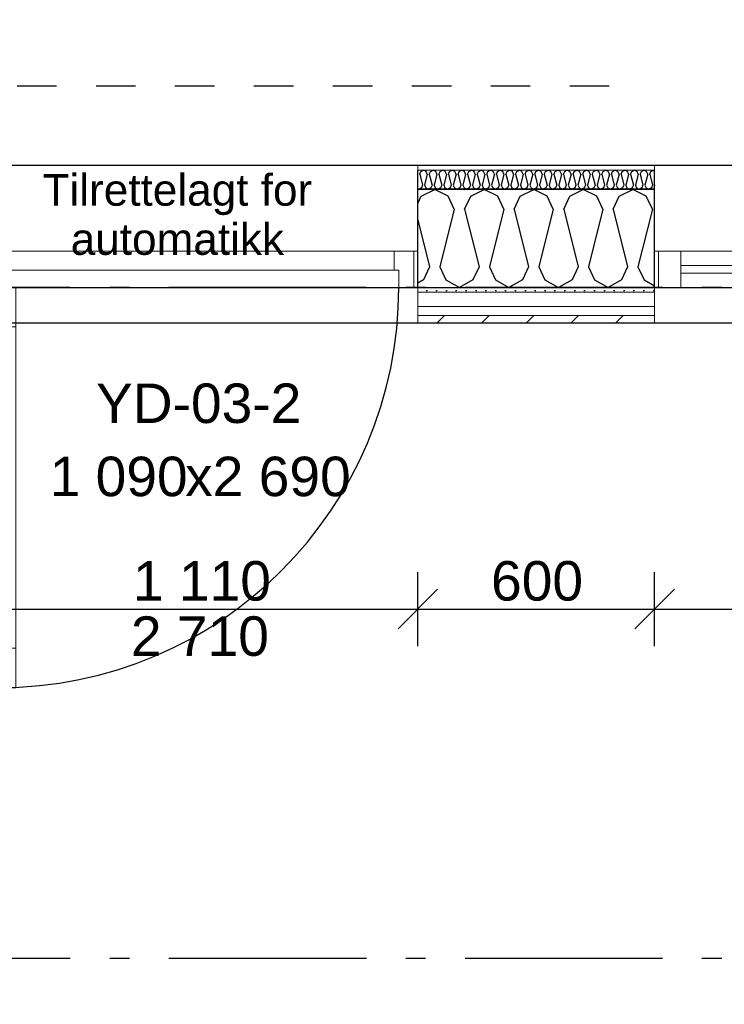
# Model space of a CAD drawing. Header units: millimetres. Extents: x -5000 to 341424, y -9235 to 550260.
# Tile 126 of 236: x 298657 to 300441, y 347655 to 350149. Entities that reach past the tile are written whole.
import ezdxf
from ezdxf.enums import TextEntityAlignment as Align

# ---------------------------------------------------------------- set-up
doc = ezdxf.new("R2010")
doc.units = ezdxf.units.MM
doc.header["$LTSCALE"] = 0.5
doc.header["$MEASUREMENT"] = 0
for name, pattern in [('Akselinje', [1500, 1000, -200, 100, -200]), ('Over snittplan', [260, 150, -50, 10, -50]), ('PLINE', [0]), ('Stipling', [400, 200, -200])]:
    doc.linetypes.add(name, pattern=pattern)
for name, color, linetype in [('0(Nye konstruksjoner)', 7, 'Continuous'), ('232- Ikke-bærende yttervegger (Skravur)(Nye konstruksjoner)', 7, 'Continuous'), ('232- Ikke-bærende yttervegger(Nye konstruksjoner)', 7, 'Continuous'), ('244- Vinduer_ dører_ foldevegger(Nye konstruksjoner)', 7, 'Continuous'), ('255- Gulvoverflate(Nye konstruksjoner)', 7, 'Continuous'), ('82-- Modullinjer(Nye konstruksjoner)', 7, 'Continuous'), ('842-M___1_50 Målsetting bygning', 7, 'Continuous'), ('842-M___1_50 Målsetting bygning(Nye konstruksjoner)', 7, 'Continuous'), ('852- Teknisk_symbolsk informasjon_ bygning(Nye konstruksjoner)', 7, 'Continuous'), ('862- M___Nettoareal(Nye konstruksjoner)', 7, 'Continuous'), ('862- M___Nettoareal(Polylinje)(Nye konstruksjoner)', 7, 'Continuous'), ('862- M___Nettoareal(Tekst)(Nye konstruksjoner)', 7, 'Continuous')]:
    doc.layers.add(name, color=color, linetype=linetype)
for name, color, linetype, lineweight in [('234- Vinduer_ dører_ porter(Nye konstruksjoner)', 7, 'Continuous', 0), ('235- Utvendig kledning og overflate(Nye konstruksjoner)', 7, 'Continuous', 0), ('236- Innvendig kledning og overflate(Nye konstruksjoner)', 7, 'Continuous', 0)]:
    doc.layers.add(name, color=color, linetype=linetype, lineweight=lineweight)
doc.styles.add('GENERATED_STYLE_1', font='txt')
doc.styles.add('GENERATED_STYLE_3', font='arial.ttf')
doc.styles.add('GENERATED_STYLE_5', font='arial.ttf')
doc.dimstyles.new('GENERATED_STYLE__2', dxfattribs={"dimtxt": 100, "dimasz": 95, "dimexe": 0.18, "dimexo": 0.0625, "dimgap": 0, "dimtad": 1, "dimtih": 1, "dimtoh": 1, "dimdec": 0, "dimzin": 0, "dimdsep": 46, "dimtxsty": 'GENERATED_STYLE_3', "dimblk": 'ARROWHEAD_6', "dimblk1": 'ARROWHEAD_6', "dimblk2": 'ARROWHEAD_6', "dimcen": 0.09, "dimse1": 1, "dimse2": 1, "dimclrd": 256, "dimclre": 256, "dimclrt": 256, "dimadec": 1, "dimazin": 0, "dimtfac": 1, "dimtdec": 4, "dimtmove": 0, "dimatfit": 3, "dimfxl": 1, "dimtolj": 1, "dimtzin": 0, "dimarcsym": 0})
pattern_1 = [(0, (0, 0), (0, 43.30127), [0, -25]), (0, (12.5, 21.65), (0, 43.30127), [0, -25])]

# ---------------------------------------------------------------- blocks, each defined once
blk = doc.blocks.new('LEILIGHET 2__3', base_point=(300468.6, 348580.7))
at = {"layer": '862- M___Nettoareal(Polylinje)(Nye konstruksjoner)', "linetype": 'PLINE', "flags": 128}
blk.add_lwpolyline([(302741, 356380.7), (294611, 356380.7), (294611, 348080.7), (297926, 348080.7), (297926, 349780.7), (302741, 349780.7)], close=True, dxfattribs=at)
at = {"layer": '862- M___Nettoareal(Tekst)(Nye konstruksjoner)', "style": 'GENERATED_STYLE_1'}
for tag, p in [('DUMMY_861', (296689.7, 358469.3)), ('ROOM_NAME', (295952.5, 358419.5)), ('DUMMY_862', (295952.5, 358281.1))]:
    blk.add_attdef(tag, text='', height=100, dxfattribs=at).set_placement(p, align=Align.TOP_LEFT)
blk = doc.blocks.new('STUE__7', base_point=(299299.5, 355025.2))
at = {"layer": '862- M___Nettoareal(Polylinje)(Nye konstruksjoner)', "linetype": 'PLINE', "flags": 128}
blk.add_lwpolyline([(298050, 349780.7), (302741, 349780.7), (302741, 356380.7), (298050, 356380.7), (298050, 355490.7), (298050, 354480.7)], close=True, dxfattribs=at)
at = {"layer": '862- M___Nettoareal(Tekst)(Nye konstruksjoner)', "style": 'GENERATED_STYLE_1'}
for tag, p in [('DUMMY_861', (299523.6, 355213.4)), ('ROOM_NAME', (299075.4, 355163.6)), ('DUMMY_862', (299075.4, 355025.2))]:
    blk.add_attdef(tag, text='', height=100, dxfattribs=at).set_placement(p, align=Align.TOP_LEFT)
blk = doc.blocks.new('UTEPLASS__29', base_point=(300476.8, 347380.7))
at = {"layer": '862- M___Nettoareal(Polylinje)(Nye konstruksjoner)', "linetype": 'PLINE', "flags": 128}
blk.add_lwpolyline([(302503, 349380.7), (298326, 349380.7), (298326, 346530.7), (302503, 346530.7)], close=True, dxfattribs=at)
at = {"layer": '862- M___Nettoareal(Tekst)(Nye konstruksjoner)', "style": 'GENERATED_STYLE_1'}
for tag, p in [('DUMMY_861', (300791.6, 347568.9)), ('ROOM_NAME', (300161.9, 347519.1)), ('DUMMY_862', (300161.9, 347380.7))]:
    blk.add_attdef(tag, text='', height=100, dxfattribs=at).set_placement(p, align=Align.TOP_LEFT)
blk = doc.blocks.new('*X397')
at = {"layer": '232- Ikke-bærende yttervegger (Skravur)(Nye konstruksjoner)', "linetype": 'PLINE'}
for p, q in [((299669.9, 349758), (299672.8, 349764.5)), ((299672.8, 349764.5), (299679.5, 349767.7)), ((299686.1, 349764.5), (299679.5, 349767.7)), ((299689.1, 349758), (299686.1, 349764.5)), ((299694.2, 349758), (299697.1, 349764.5)), ((299697.1, 349764.5), (299703.7, 349767.7)), ((299710.4, 349764.5), (299703.7, 349767.7)), ((299713.3, 349758), (299710.4, 349764.5)), ((299718.4, 349758), (299721.4, 349764.5)), ((299721.4, 349764.5), (299728, 349767.7)), ((299734.7, 349764.5), (299728, 349767.7)), ((299737.6, 349758), (299734.7, 349764.5)), ((299742.7, 349758), (299745.7, 349764.5)), ((299745.7, 349764.5), (299752.3, 349767.7)), ((299758.9, 349764.5), (299752.3, 349767.7)), ((299761.9, 349758), (299758.9, 349764.5)), ((299767, 349758), (299770, 349764.5)), ((299770, 349764.5), (299776.6, 349767.7)), ((299783.2, 349764.5), (299776.6, 349767.7)), ((299786.2, 349758), (299783.2, 349764.5)), ((299791.3, 349758), (299794.2, 349764.5)), ((299794.2, 349764.5), (299800.9, 349767.7)), ((299807.5, 349764.5), (299800.9, 349767.7)), ((299810.5, 349758), (299807.5, 349764.5)), ((299815.6, 349758), (299818.5, 349764.5)), ((299818.5, 349764.5), (299825.2, 349767.7)), ((299831.8, 349764.5), (299825.2, 349767.7)), ((299834.7, 349758), (299831.8, 349764.5)), ((299839.8, 349758), (299842.8, 349764.5)), ((299842.8, 349764.5), (299849.4, 349767.7)), ((299856.1, 349764.5), (299849.4, 349767.7)), ((299859, 349758), (299856.1, 349764.5)), ((299864.1, 349758), (299867.1, 349764.5)), ((299867.1, 349764.5), (299873.7, 349767.7)), ((299880.3, 349764.5), (299873.7, 349767.7)), ((299883.3, 349758), (299880.3, 349764.5)), ((299888.4, 349758), (299891.4, 349764.5)), ((299891.4, 349764.5), (299898, 349767.7)), ((299904.6, 349764.5), (299898, 349767.7)), ((299907.6, 349758), (299904.6, 349764.5)), ((299912.7, 349758), (299915.6, 349764.5)), ((299915.6, 349764.5), (299922.3, 349767.7)), ((299928.9, 349764.5), (299922.3, 349767.7)), ((299931.9, 349758), (299928.9, 349764.5)), ((299937, 349758), (299939.9, 349764.5)), ((299939.9, 349764.5), (299946.6, 349767.7)), ((299953.2, 349764.5), (299946.6, 349767.7)), ((299956.1, 349758), (299953.2, 349764.5)), ((299961.2, 349758), (299964.2, 349764.5)), ((299964.2, 349764.5), (299970.8, 349767.7)), ((299977.5, 349764.5), (299970.8, 349767.7)), ((299980.4, 349758), (299977.5, 349764.5)), ((299985.5, 349758), (299988.5, 349764.5)), ((299988.5, 349764.5), (299995.1, 349767.7)), ((300001.8, 349764.5), (299995.1, 349767.7)), ((300004.7, 349758), (300001.8, 349764.5)), ((300009.8, 349758), (300012.8, 349764.5)), ((300012.8, 349764.5), (300019.4, 349767.7)), ((300026, 349764.5), (300019.4, 349767.7)), ((300029, 349758), (300026, 349764.5)), ((300034.1, 349758), (300037.1, 349764.5)), ((300037.1, 349764.5), (300043.7, 349767.7)), ((300050.3, 349764.5), (300043.7, 349767.7)), ((300053.3, 349758), (300050.3, 349764.5)), ((300058.4, 349758), (300061.3, 349764.5)), ((300061.3, 349764.5), (300068, 349767.7)), ((300074.6, 349764.5), (300068, 349767.7)), ((300077.6, 349758), (300074.6, 349764.5)), ((300082.7, 349758), (300085.6, 349764.5)), ((300085.6, 349764.5), (300092.2, 349767.7)), ((300098.9, 349764.5), (300092.2, 349767.7)), ((300101.8, 349758), (300098.9, 349764.5)), ((300106.9, 349758), (300109.9, 349764.5)), ((300109.9, 349764.5), (300116.5, 349767.7)), ((300123.2, 349764.5), (300116.5, 349767.7)), ((300126.1, 349758), (300123.2, 349764.5)), ((300131.2, 349758), (300134.2, 349764.5)), ((300134.2, 349764.5), (300140.8, 349767.7)), ((300147.4, 349764.5), (300140.8, 349767.7)), ((300150.4, 349758), (300147.4, 349764.5)), ((300155.5, 349758), (300158.5, 349764.5)), ((300158.5, 349764.5), (300165.1, 349767.7)), ((300171.7, 349764.5), (300165.1, 349767.7)), ((300174.7, 349758), (300171.7, 349764.5)), ((300179.8, 349758), (300182.7, 349764.5)), ((300182.7, 349764.5), (300189.4, 349767.7)), ((300196, 349764.5), (300189.4, 349767.7)), ((300199, 349758), (300196, 349764.5)), ((300204.1, 349758), (300207, 349764.5)), ((300207, 349764.5), (300213.7, 349767.7)), ((300220.3, 349764.5), (300213.7, 349767.7)), ((300223.2, 349758), (300220.3, 349764.5)), ((300228.3, 349758), (300231.3, 349764.5)), ((300231.3, 349764.5), (300237.9, 349767.7)), ((300244.6, 349764.5), (300237.9, 349767.7)), ((300247.5, 349758), (300244.6, 349764.5)), ((300252.6, 349758), (300255.6, 349764.5)), ((300255.6, 349764.5), (300262.2, 349767.7)), ((300265, 349766.4), (300262.2, 349767.7)), ((299669.9, 349758), (299676.9, 349729.9)), ((299689.1, 349758), (299682, 349729.9)), ((299694.2, 349758), (299701.2, 349729.9)), ((299713.3, 349758), (299706.3, 349729.9)), ((299718.4, 349758), (299725.5, 349729.9)), ((299737.6, 349758), (299730.6, 349729.9)), ((299742.7, 349758), (299749.8, 349729.9)), ((299761.9, 349758), (299754.9, 349729.9)), ((299767, 349758), (299774, 349729.9)), ((299786.2, 349758), (299779.1, 349729.9)), ((299791.3, 349758), (299798.3, 349729.9)), ((299810.5, 349758), (299803.4, 349729.9)), ((299815.6, 349758), (299822.6, 349729.9)), ((299834.7, 349758), (299827.7, 349729.9)), ((299839.8, 349758), (299846.9, 349729.9)), ((299859, 349758), (299852, 349729.9)), ((299864.1, 349758), (299871.2, 349729.9)), ((299883.3, 349758), (299876.3, 349729.9)), ((299888.4, 349758), (299895.4, 349729.9)), ((299907.6, 349758), (299900.5, 349729.9)), ((299912.7, 349758), (299919.7, 349729.9)), ((299931.9, 349758), (299924.8, 349729.9)), ((299937, 349758), (299944, 349729.9)), ((299956.1, 349758), (299949.1, 349729.9)), ((299961.2, 349758), (299968.3, 349729.9)), ((299980.4, 349758), (299973.4, 349729.9)), ((299985.5, 349758), (299992.6, 349729.9)), ((300004.7, 349758), (299997.7, 349729.9)), ((300009.8, 349758), (300016.9, 349729.9)), ((300029, 349758), (300022, 349729.9)), ((300034.1, 349758), (300041.1, 349729.9)), ((300053.3, 349758), (300046.2, 349729.9)), ((300058.4, 349758), (300065.4, 349729.9)), ((300077.6, 349758), (300070.5, 349729.9)), ((300082.7, 349758), (300089.7, 349729.9)), ((300101.8, 349758), (300094.8, 349729.9)), ((300106.9, 349758), (300114, 349729.9)), ((300126.1, 349758), (300119.1, 349729.9)), ((300131.2, 349758), (300138.3, 349729.9)), ((300150.4, 349758), (300143.4, 349729.9)), ((300155.5, 349758), (300162.5, 349729.9)), ((300174.7, 349758), (300167.6, 349729.9)), ((300179.8, 349758), (300186.8, 349729.9)), ((300199, 349758), (300191.9, 349729.9)), ((300204.1, 349758), (300211.1, 349729.9)), ((300223.2, 349758), (300216.2, 349729.9)), ((300228.3, 349758), (300235.4, 349729.9)), ((300247.5, 349758), (300240.5, 349729.9)), ((300252.6, 349758), (300259.7, 349729.9)), ((299665, 349721), (299667.3, 349719.7)), ((299674, 349723.4), (299667.3, 349719.7)), ((299676.9, 349729.9), (299674, 349723.4)), ((299682, 349729.9), (299685, 349723.4)), ((299685, 349723.4), (299691.6, 349719.7)), ((299698.2, 349723.4), (299691.6, 349719.7)), ((299701.2, 349729.9), (299698.2, 349723.4)), ((299706.3, 349729.9), (299709.3, 349723.4)), ((299709.3, 349723.4), (299715.9, 349719.7)), ((299722.5, 349723.4), (299715.9, 349719.7)), ((299725.5, 349729.9), (299722.5, 349723.4)), ((299730.6, 349729.9), (299733.5, 349723.4)), ((299733.5, 349723.4), (299740.2, 349719.7)), ((299746.8, 349723.4), (299740.2, 349719.7)), ((299749.8, 349729.9), (299746.8, 349723.4)), ((299754.9, 349729.9), (299757.8, 349723.4)), ((299757.8, 349723.4), (299764.4, 349719.7)), ((299771.1, 349723.4), (299764.4, 349719.7)), ((299774, 349729.9), (299771.1, 349723.4)), ((299779.1, 349729.9), (299782.1, 349723.4)), ((299782.1, 349723.4), (299788.7, 349719.7)), ((299795.4, 349723.4), (299788.7, 349719.7)), ((299798.3, 349729.9), (299795.4, 349723.4)), ((299803.4, 349729.9), (299806.4, 349723.4)), ((299806.4, 349723.4), (299813, 349719.7)), ((299819.6, 349723.4), (299813, 349719.7)), ((299822.6, 349729.9), (299819.6, 349723.4)), ((299827.7, 349729.9), (299830.7, 349723.4)), ((299830.7, 349723.4), (299837.3, 349719.7)), ((299843.9, 349723.4), (299837.3, 349719.7)), ((299846.9, 349729.9), (299843.9, 349723.4)), ((299852, 349729.9), (299854.9, 349723.4)), ((299854.9, 349723.4), (299861.6, 349719.7)), ((299868.2, 349723.4), (299861.6, 349719.7)), ((299871.2, 349729.9), (299868.2, 349723.4)), ((299876.3, 349729.9), (299879.2, 349723.4)), ((299879.2, 349723.4), (299885.9, 349719.7)), ((299892.5, 349723.4), (299885.9, 349719.7)), ((299895.4, 349729.9), (299892.5, 349723.4)), ((299900.5, 349729.9), (299903.5, 349723.4)), ((299903.5, 349723.4), (299910.1, 349719.7)), ((299916.8, 349723.4), (299910.1, 349719.7)), ((299919.7, 349729.9), (299916.8, 349723.4)), ((299924.8, 349729.9), (299927.8, 349723.4)), ((299927.8, 349723.4), (299934.4, 349719.7)), ((299941, 349723.4), (299934.4, 349719.7)), ((299944, 349729.9), (299941, 349723.4)), ((299949.1, 349729.9), (299952.1, 349723.4)), ((299952.1, 349723.4), (299958.7, 349719.7)), ((299965.3, 349723.4), (299958.7, 349719.7)), ((299968.3, 349729.9), (299965.3, 349723.4)), ((299973.4, 349729.9), (299976.3, 349723.4)), ((299976.3, 349723.4), (299983, 349719.7)), ((299989.6, 349723.4), (299983, 349719.7)), ((299992.6, 349729.9), (299989.6, 349723.4)), ((299997.7, 349729.9), (300000.6, 349723.4)), ((300000.6, 349723.4), (300007.3, 349719.7)), ((300013.9, 349723.4), (300007.3, 349719.7)), ((300016.9, 349729.9), (300013.9, 349723.4)), ((300022, 349729.9), (300024.9, 349723.4)), ((300024.9, 349723.4), (300031.5, 349719.7)), ((300038.2, 349723.4), (300031.5, 349719.7)), ((300041.1, 349729.9), (300038.2, 349723.4)), ((300046.2, 349729.9), (300049.2, 349723.4)), ((300049.2, 349723.4), (300055.8, 349719.7)), ((300062.5, 349723.4), (300055.8, 349719.7)), ((300065.4, 349729.9), (300062.5, 349723.4)), ((300070.5, 349729.9), (300073.5, 349723.4)), ((300073.5, 349723.4), (300080.1, 349719.7)), ((300086.7, 349723.4), (300080.1, 349719.7)), ((300089.7, 349729.9), (300086.7, 349723.4)), ((300094.8, 349729.9), (300097.8, 349723.4)), ((300097.8, 349723.4), (300104.4, 349719.7)), ((300111, 349723.4), (300104.4, 349719.7)), ((300114, 349729.9), (300111, 349723.4)), ((300119.1, 349729.9), (300122, 349723.4)), ((300122, 349723.4), (300128.7, 349719.7)), ((300135.3, 349723.4), (300128.7, 349719.7)), ((300138.3, 349729.9), (300135.3, 349723.4)), ((300143.4, 349729.9), (300146.3, 349723.4)), ((300146.3, 349723.4), (300152.9, 349719.7)), ((300159.6, 349723.4), (300152.9, 349719.7)), ((300162.5, 349729.9), (300159.6, 349723.4)), ((300167.6, 349729.9), (300170.6, 349723.4)), ((300170.6, 349723.4), (300177.2, 349719.7)), ((300183.9, 349723.4), (300177.2, 349719.7)), ((300186.8, 349729.9), (300183.9, 349723.4)), ((300191.9, 349729.9), (300194.9, 349723.4)), ((300194.9, 349723.4), (300201.5, 349719.7)), ((300208.1, 349723.4), (300201.5, 349719.7)), ((300211.1, 349729.9), (300208.1, 349723.4)), ((300216.2, 349729.9), (300219.2, 349723.4)), ((300219.2, 349723.4), (300225.8, 349719.7)), ((300232.4, 349723.4), (300225.8, 349719.7)), ((300235.4, 349729.9), (300232.4, 349723.4)), ((300240.5, 349729.9), (300243.4, 349723.4)), ((300243.4, 349723.4), (300250.1, 349719.7)), ((300256.7, 349723.4), (300250.1, 349719.7)), ((300259.7, 349729.9), (300256.7, 349723.4)), ((300265, 349730.8), (300264.8, 349729.9)), ((300264.8, 349729.9), (300265, 349729.4))]:
    blk.add_line(p, q, dxfattribs=at)
blk = doc.blocks.new('*X401')
at = {"layer": '232- Ikke-bærende yttervegger (Skravur)(Nye konstruksjoner)', "linetype": 'PLINE'}
for p, q in [((299673.5, 349702.5), (299707.8, 349718.7)), ((299742.1, 349702.5), (299707.8, 349718.7)), ((299799, 349702.5), (299833.2, 349718.7)), ((299867.5, 349702.5), (299833.2, 349718.7)), ((299924.4, 349702.5), (299958.7, 349718.7)), ((299993, 349702.5), (299958.7, 349718.7)), ((300049.9, 349702.5), (300084.2, 349718.7)), ((300118.4, 349702.5), (300084.2, 349718.7)), ((300175.3, 349702.5), (300209.6, 349718.7)), ((300243.9, 349702.5), (300209.6, 349718.7)), ((299665, 349683.7), (299673.5, 349702.5)), ((299757.3, 349668.9), (299742.1, 349702.5)), ((299783.7, 349668.9), (299799, 349702.5)), ((299882.8, 349668.9), (299867.5, 349702.5)), ((299909.2, 349668.9), (299924.4, 349702.5)), ((300008.2, 349668.9), (299993, 349702.5)), ((300034.6, 349668.9), (300049.9, 349702.5)), ((300133.7, 349668.9), (300118.4, 349702.5)), ((300160.1, 349668.9), (300175.3, 349702.5)), ((300259.2, 349668.9), (300243.9, 349702.5)), ((299757.3, 349668.9), (299721, 349523.4)), ((299783.7, 349668.9), (299820.1, 349523.4)), ((299882.8, 349668.9), (299846.4, 349523.4)), ((299909.2, 349668.9), (299945.5, 349523.4)), ((300008.2, 349668.9), (299971.9, 349523.4)), ((300034.6, 349668.9), (300071, 349523.4)), ((300133.7, 349668.9), (300097.3, 349523.4)), ((300160.1, 349668.9), (300196.4, 349523.4)), ((300259.2, 349668.9), (300222.8, 349523.4)), ((299665, 349641.8), (299694.6, 349523.4)), ((299694.6, 349523.4), (299679.3, 349489.8)), ((299721, 349523.4), (299736.3, 349489.8)), ((299820.1, 349523.4), (299804.8, 349489.8)), ((299846.4, 349523.4), (299861.7, 349489.8)), ((299945.5, 349523.4), (299930.2, 349489.8)), ((299971.9, 349523.4), (299987.2, 349489.8)), ((300071, 349523.4), (300055.7, 349489.8)), ((300097.3, 349523.4), (300112.6, 349489.8)), ((300196.4, 349523.4), (300181.1, 349489.8)), ((300222.8, 349523.4), (300238.1, 349489.8)), ((299679.3, 349489.8), (299665, 349481.8)), ((299736.3, 349489.8), (299770.5, 349470.7)), ((299804.8, 349489.8), (299770.5, 349470.7)), ((299861.7, 349489.8), (299896, 349470.7)), ((299930.2, 349489.8), (299896, 349470.7)), ((299987.2, 349489.8), (300021.4, 349470.7)), ((300055.7, 349489.8), (300021.4, 349470.7)), ((300112.6, 349489.8), (300146.9, 349470.7)), ((300181.1, 349489.8), (300146.9, 349470.7)), ((300238.1, 349489.8), (300265, 349474.8))]:
    blk.add_line(p, q, dxfattribs=at)
blk = doc.blocks.new('Vindustempel[61]', base_point=(301270, 349780.7))
at = {"layer": '852- Teknisk_symbolsk informasjon_ bygning(Nye konstruksjoner)', "char_height": 100, "attachment_point": 1, "style": 'GENERATED_STYLE_3'}
for s, insert in [('\\A1;{\\pql;\\pt0,50;\\fArial|b0|i0|c0|p0;\\W1.000000;1\xa0990\\fArial|b0|i0|c0|p0;\\W1.000000;\\A1{\\H.66x;\\S^  ;}\\fArial|b0|i0|c0|p0;\\W1.000000;\\fArial|b0|i0|c0|p0;\\W1.000000;\\A1{\\H.66x;\\S^  ;}}', (300892.5, 349002.1)), ('\\A1;{\\pql;\\pt0,50;\\fArial|b0|i0|c0|p0;\\W1.000000;x2\xa0190\\fArial|b0|i0|c0|p0;\\W1.000000;\\A1{\\H.66x;\\S^  ;}\\fArial|b0|i0|c0|p0;\\W1.000000;\\fArial|b0|i0|c0|p0;\\W1.000000;\\A1{\\H.66x;\\S^  ;}}', (301235.7, 349002.1)), ('\\A1;{\\pql;\\pt0,50;\\fArial|b0|i0|c0|p0;\\W1.000000;500\\fArial|b0|i0|c0|p0;\\W1.000000;\\A1{\\H.66x;\\S^  ;}\\fArial|b0|i0|c0|p0;\\W1.000000;\\fArial|b0|i0|c0|p0;\\W1.000000;\\A1{\\H.66x;\\S^  ;}}', (300892.5, 348845))]:
    blk.add_mtext(s, dxfattribs=dict(at, insert=insert))
at = {"layer": '852- Teknisk_symbolsk informasjon_ bygning(Nye konstruksjoner)', "style": 'GENERATED_STYLE_3'}
blk.add_attdef('AC_WIDO_ID', text='', height=100, dxfattribs=at).set_placement((301270, 349057.5), align=Align.BOTTOM_CENTER)
for tag, p in [('DUMMY_233', (300816.3, 349025)), ('DUMMY_235', (300816.3, 348867.8))]:
    blk.add_attdef(tag, text='', height=100, dxfattribs=at).set_placement(p, align=Align.TOP_RIGHT)
for tag, p in [('DUMMY_234', (301647.5, 349025)), ('strSillSuffix', (301121.3, 348845))]:
    blk.add_attdef(tag, text='', height=100, dxfattribs=at).set_placement(p, align=Align.TOP_LEFT)
blk = doc.blocks.new('Vindu[37]')
at = {"layer": '234- Vinduer_ dører_ porter(Nye konstruksjoner)', "linetype": 'PLINE'}
for p, q in [((302275, 349780.7), (300265, 349780.7)), ((300265, 349562.7), (300275, 349562.7)), ((300275, 349562.7), (300331, 349562.7)), ((300275, 349562.7), (300275, 349470.7)), ((300331, 349562.7), (300331, 349470.7)), ((300331, 349562.7), (302209, 349562.7)), ((302209, 349470.7), (302209, 349562.7)), ((302209, 349562.7), (302265, 349562.7)), ((302265, 349562.7), (302275, 349562.7)), ((302265, 349562.7), (302265, 349470.7)), ((300331, 349526.7), (302209, 349526.7)), ((302209, 349506.7), (300331, 349506.7)), ((300275, 349470.7), (300265, 349470.7)), ((300331, 349470.7), (300275, 349470.7)), ((302209, 349470.7), (300331, 349470.7)), ((302265, 349470.7), (302209, 349470.7)), ((302275, 349470.7), (302265, 349470.7)), ((302275, 349380.7), (300265, 349380.7))]:
    blk.add_line(p, q, dxfattribs=at)
at = {"layer": '235- Utvendig kledning og overflate(Nye konstruksjoner)', "linetype": 'PLINE'}
for p, q in [((300265, 349458.7), (300265, 349470.7)), ((302275, 349458.7), (302275, 349470.7)), ((300265, 349422.7), (300265, 349458.7)), ((302275, 349422.7), (302275, 349458.7)), ((300265, 349399.7), (300265, 349422.7)), ((302275, 349399.7), (302275, 349422.7)), ((300265, 349380.7), (300265, 349399.7)), ((302275, 349380.7), (302275, 349399.7))]:
    blk.add_line(p, q, dxfattribs=at)
at = {"layer": '236- Innvendig kledning og overflate(Nye konstruksjoner)', "linetype": 'PLINE'}
for p, q in [((300265, 349767.7), (300265, 349780.7)), ((302275, 349767.7), (302275, 349780.7)), ((300265, 349718.7), (300265, 349719.7)), ((302275, 349718.7), (302275, 349719.7))]:
    blk.add_line(p, q, dxfattribs=at)
at = {"layer": '244- Vinduer_ dører_ foldevegger(Nye konstruksjoner)', "linetype": 'PLINE'}
for p, q in [((300265, 349719.7), (300265, 349767.7)), ((302275, 349719.7), (302275, 349767.7)), ((300265, 349562.7), (300265, 349718.7)), ((302275, 349562.7), (302275, 349718.7)), ((300265, 349470.7), (300265, 349562.7)), ((300265, 349470.7), (300265, 349562.7)), ((302275, 349470.7), (302275, 349562.7)), ((302275, 349470.7), (302275, 349562.7))]:
    blk.add_line(p, q, dxfattribs=at)
at = {"layer": '852- Teknisk_symbolsk informasjon_ bygning(Nye konstruksjoner)'}
ref = blk.add_blockref('Vindustempel[61]', (301270, 349780.7), dxfattribs=at)
ref.add_attrib('AC_WIDO_ID', 'V-13', dxfattribs={"color": 7, "height": 100, "style": 'GENERATED_STYLE_3'}).set_placement((301270, 349057.5), align=Align.BOTTOM_CENTER)
ref.add_attrib('strSillSuffix', 'bh', dxfattribs={"color": 7, "height": 100, "style": 'GENERATED_STYLE_3'}).set_placement((301121.3, 348845), align=Align.TOP_LEFT)
blk = doc.blocks.new('Dørstempel[62]', base_point=(299110, 349780.7))
at = {"layer": '852- Teknisk_symbolsk informasjon_ bygning(Nye konstruksjoner)', "char_height": 100, "attachment_point": 1, "style": 'GENERATED_STYLE_3'}
for s, insert in [('\\A1;{\\pql;\\pt0,50;\\fArial|b0|i0|c0|p0;\\W1.000000;1\xa0090\\fArial|b0|i0|c0|p0;\\W1.000000;\\A1{\\H.66x;\\S^  ;}\\fArial|b0|i0|c0|p0;\\W1.000000;\\fArial|b0|i0|c0|p0;\\W1.000000;\\A1{\\H.66x;\\S^  ;}}', (298732.5, 349042)), ('\\A1;{\\pql;\\pt0,50;\\fArial|b0|i0|c0|p0;\\W1.000000;x2\xa0690\\fArial|b0|i0|c0|p0;\\W1.000000;\\A1{\\H.66x;\\S^  ;}\\fArial|b0|i0|c0|p0;\\W1.000000;\\fArial|b0|i0|c0|p0;\\W1.000000;\\A1{\\H.66x;\\S^  ;}}', (299075.7, 349042))]:
    blk.add_mtext(s, dxfattribs=dict(at, insert=insert))
at = {"layer": '852- Teknisk_symbolsk informasjon_ bygning(Nye konstruksjoner)', "style": 'GENERATED_STYLE_3'}
blk.add_attdef('AC_WIDO_ID', text='', height=100, dxfattribs=at).set_placement((299110, 349097.4), align=Align.BOTTOM_CENTER)
for tag, p in [('DUMMY_228', (298656.3, 349064.8)), ('DUMMY_230', (298656.3, 348907.7)), ('DUMMY_232', (298656.3, 348750.6))]:
    blk.add_attdef(tag, text='', height=100, dxfattribs=at).set_placement(p, align=Align.TOP_RIGHT)
for tag, p in [('DUMMY_229', (299487.5, 349064.8)), ('DUMMY_231', (298732.5, 348907.7)), ('DUMMY_233', (298732.5, 348750.6))]:
    blk.add_attdef(tag, text='', height=100, dxfattribs=at).set_placement(p, align=Align.TOP_LEFT)
blk = doc.blocks.new('Dør[20]')
at = {"layer": '234- Vinduer_ dører_ porter(Nye konstruksjoner)', "linetype": 'PLINE'}
for p, q in [((299665, 349780.7), (298555, 349780.7)), ((298565, 349562.7), (298555, 349562.7)), ((298555, 349470.7), (298555, 349562.7)), ((298565, 349562.7), (298565, 349470.7)), ((298615, 349562.7), (298565, 349562.7)), ((298615, 349562.7), (299605, 349562.7)), ((298615, 349514.7), (298615, 349562.7)), ((299605, 349562.7), (299605, 349514.7)), ((299655, 349562.7), (299605, 349562.7)), ((299655, 349562.7), (299665, 349562.7)), ((299655, 349470.7), (299655, 349562.7)), ((299665, 349470.7), (299665, 349562.7)), ((298603, 349470.7), (298603, 349514.7)), ((298603, 349514.7), (298615, 349514.7)), ((299605, 349514.7), (298615, 349514.7)), ((299605, 349514.7), (299617, 349514.7)), ((299617, 349514.7), (299617, 349470.7)), ((298565, 349470.7), (298555, 349470.7)), ((298565, 349470.7), (298603, 349470.7)), ((298603, 349370.7), (298603, 349470.7)), ((298603, 349470.7), (298647, 349470.7)), ((298647, 349470.7), (298647, 349370.7)), ((299617, 349470.7), (299655, 349470.7)), ((299655, 349470.7), (299665, 349470.7)), ((299665, 349380.7), (298555, 349380.7)), ((298647, 349370.7), (298603, 349370.7)), ((298625, 348556.7), (298625, 349370.7)), ((298603, 348456.7), (298603, 348556.7)), ((298603, 348556.7), (298647, 348556.7)), ((298647, 348556.7), (298647, 348456.7)), ((298647, 348456.7), (298603, 348456.7))]:
    blk.add_line(p, q, dxfattribs=at)
at = {"layer": '234- Vinduer_ dører_ porter(Nye konstruksjoner)', "linetype": 'PLINE', "flags": 128}
for points in [[(298603, 348556.7), (298603, 349370.7), (298625, 349370.7), (298625, 348556.7)], [(298625, 348556.7), (298625, 349370.7), (298647, 349370.7), (298647, 348556.7)]]:
    blk.add_lwpolyline(points, close=True, dxfattribs=at)
at = {"layer": '235- Utvendig kledning og overflate(Nye konstruksjoner)', "linetype": 'PLINE'}
for p, q in [((298555, 349458.7), (298555, 349470.7)), ((299665, 349458.7), (299665, 349470.7)), ((298555, 349422.7), (298555, 349458.7)), ((299665, 349422.7), (299665, 349458.7)), ((298555, 349399.7), (298555, 349422.7)), ((299665, 349399.7), (299665, 349422.7)), ((298555, 349380.7), (298555, 349399.7)), ((299665, 349380.7), (299665, 349399.7))]:
    blk.add_line(p, q, dxfattribs=at)
at = {"layer": '236- Innvendig kledning og overflate(Nye konstruksjoner)', "linetype": 'PLINE'}
for p, q in [((298555, 349767.7), (298555, 349780.7)), ((299665, 349767.7), (299665, 349780.7)), ((298555, 349718.7), (298555, 349719.7)), ((299665, 349718.7), (299665, 349719.7))]:
    blk.add_line(p, q, dxfattribs=at)
at = {"layer": '244- Vinduer_ dører_ foldevegger(Nye konstruksjoner)', "linetype": 'PLINE'}
for p, q in [((298555, 349719.7), (298555, 349767.7)), ((299665, 349719.7), (299665, 349767.7)), ((298555, 349562.7), (298555, 349718.7)), ((299665, 349562.7), (299665, 349718.7)), ((298555, 349470.7), (298555, 349562.7)), ((298555, 349470.7), (298555, 349562.7)), ((299665, 349470.7), (299665, 349562.7)), ((299665, 349470.7), (299665, 349562.7))]:
    blk.add_line(p, q, dxfattribs=at)
blk.add_arc((298603, 349470.7), 1014, 270, 0, dxfattribs=at)
at = {"layer": '852- Teknisk_symbolsk informasjon_ bygning(Nye konstruksjoner)'}
ref = blk.add_blockref('Dørstempel[62]', (299110, 349780.7), dxfattribs=at)
ref.add_attrib('AC_WIDO_ID', 'YD-03-2', dxfattribs={"color": 7, "height": 100, "style": 'GENERATED_STYLE_3'}).set_placement((299110, 349097.4), align=Align.BOTTOM_CENTER)
blk = doc.blocks.new('Standard grid marker[85]', base_point=(305734.8, 347770.7))
at = {"layer": '82-- Modullinjer(Nye konstruksjoner)', "linetype": 'Akselinje'}
blk.add_line((305534.8, 347770.7), (271734.8, 347770.7), dxfattribs=at)
at = {"layer": '82-- Modullinjer(Nye konstruksjoner)', "style": 'GENERATED_STYLE_5'}
for tag, p in [('AC_MarkerText_1_1', (271409.8, 347824.4)), ('AC_MarkerText_1_0', (305859.8, 347824.4))]:
    blk.add_attdef(tag, text='', height=100, rotation=360, dxfattribs=at).set_placement(p, align=Align.TOP_CENTER)
blk = doc.blocks.new('Standard grid marker[95]', base_point=(305734.8, 349470.7))
at = {"layer": '82-- Modullinjer(Nye konstruksjoner)', "linetype": 'Akselinje'}
blk.add_line((305534.8, 349470.7), (271734.8, 349470.7), dxfattribs=at)
at = {"layer": '82-- Modullinjer(Nye konstruksjoner)', "style": 'GENERATED_STYLE_5'}
for tag, p in [('AC_MarkerText_1_1', (271409.8, 349524.4)), ('AC_MarkerText_1_0', (305859.8, 349524.4))]:
    blk.add_attdef(tag, text='', height=100, rotation=360, dxfattribs=at).set_placement(p, align=Align.TOP_CENTER)
blk = doc.blocks.new('*D748')
at = {"layer": '842-M___1_50 Målsetting bygning', "linetype": 'PLINE'}
for p, q in [((298555, 348562.2), (298555, 348749.7)), ((299665, 348562.2), (299665, 348749.7)), ((298605, 348706), (298505, 348606)), ((299715, 348706), (299615, 348606)), ((298555, 348656), (299665, 348656))]:
    blk.add_line(p, q, dxfattribs=at)
at = {"layer": '842-M___1_50 Målsetting bygning', "char_height": 100, "attachment_point": 7, "style": 'GENERATED_STYLE_3'}
for s, insert in [('\\A1;{\\pql;\\fArial|b0|i0|c0|p0;\\W1.000000;1\xa0110}', (298943.5, 348676)), ('\\A1;{\\pql;\\fArial|b0|i0|c0|p0;\\W1.000000;2\xa0710}', (298938.4, 348536))]:
    blk.add_mtext(s, dxfattribs=dict(at, insert=insert))
blk = doc.blocks.new('ARROWHEAD_6')
at = {"linetype": 'Continuous'}
for p, q in [((-0.5, -0.5), (0.5, 0.5)), ((0, 0), (-1, 0))]:
    blk.add_line(p, q, dxfattribs=at)
blk = doc.blocks.new('*D749')
at = {"layer": '842-M___1_50 Målsetting bygning', "linetype": 'PLINE'}
for p, q in [((299665, 348562.2), (299665, 348749.7)), ((300265, 348562.2), (300265, 348749.7)), ((299715, 348706), (299615, 348606)), ((300315, 348706), (300215, 348606)), ((299665, 348656), (300265, 348656))]:
    blk.add_line(p, q, dxfattribs=at)
at = {"layer": '842-M___1_50 Målsetting bygning', "insert": (299850.6, 348676), "char_height": 100, "attachment_point": 7, "style": 'GENERATED_STYLE_3'}
blk.add_mtext('\\A1;{\\pql;\\fArial|b0|i0|c0|p0;\\W1.000000;600}', dxfattribs=at)
blk = doc.blocks.new('*D750')
at = {"layer": '842-M___1_50 Målsetting bygning', "linetype": 'PLINE'}
for p, q in [((300265, 348562.2), (300265, 348749.7)), ((302275, 348562.2), (302275, 348749.7)), ((300315, 348706), (300215, 348606)), ((302225, 348606), (302325, 348706)), ((300265, 348656), (302275, 348656)), ((302275, 348656), (302350, 348656))]:
    blk.add_line(p, q, dxfattribs=at)
at = {"layer": '842-M___1_50 Målsetting bygning', "char_height": 100, "attachment_point": 7, "style": 'GENERATED_STYLE_3'}
for s, insert in [('\\A1;{\\pql;\\fArial|b0|i0|c0|p0;\\W1.000000;2\xa0010}', (301098.4, 348676)), ('\\A1;{\\pql;\\fArial|b0|i0|c0|p0;\\W1.000000;2\xa0210}', (301098.4, 348536))]:
    blk.add_mtext(s, dxfattribs=dict(at, insert=insert))
blk = doc.blocks.new('*D865')
at = {"layer": '842-M___1_50 Målsetting bygning', "linetype": 'PLINE'}
for p, q in [((298236, 343394), (298236, 343206.5)), ((302803, 343394), (302803, 343206.5)), ((298186, 343250.2), (298286, 343350.2)), ((302753, 343250.2), (302853, 343350.2)), ((302803, 343300.2), (298236, 343300.2))]:
    blk.add_line(p, q, dxfattribs=at)
at = {"layer": '842-M___1_50 Målsetting bygning', "insert": (300347.9, 343320.2), "char_height": 100, "attachment_point": 7, "style": 'GENERATED_STYLE_3'}
blk.add_mtext('\\A1;{\\pql;\\fArial|b0|i0|c0|p0;\\W1.000000;4\xa0567}', dxfattribs=at)

msp = doc.modelspace()

# ---------------------------------------------------------------- hatches: boundary and pattern name
at = {"layer": '232- Ikke-bærende yttervegger (Skravur)(Nye konstruksjoner)', "linetype": 'Continuous'}
h = msp.add_hatch(dxfattribs=at)
h.set_pattern_fill('Prikker_tett', color=256, style=0, pattern_type=2)
h.set_pattern_definition(pattern_1)
h.paths.add_polyline_path([(299665, 349780.7), (299665, 349767.7), (300265, 349767.7), (300265, 349780.7)])
msp.add_hatch(color=256, dxfattribs=at).paths.add_polyline_path([(299665, 349718.7), (300265, 349718.7), (300265, 349719.7), (299665, 349719.7)])
h = msp.add_hatch(dxfattribs=at)
h.set_pattern_fill('Prikker_tett', color=256, style=0, pattern_type=2)
h.set_pattern_definition(pattern_1)
h.paths.add_polyline_path([(299665, 349458.7), (300265, 349458.7), (300265, 349470.7), (299665, 349470.7)])
h = msp.add_hatch(dxfattribs=at)
h.set_pattern_fill('Skrålinjer_2', color=256, style=0, pattern_type=2)
h.set_pattern_definition([(45, (0, 0), (-56.568542, 56.568542), [80, 0])])
h.paths.add_polyline_path([(300265, 349399.7), (299665, 349399.7), (299665, 349380.7), (300265, 349380.7)])

# ---------------------------------------------------------------- linework, layer by layer
at = {"layer": '0(Nye konstruksjoner)', "linetype": 'Stipling'}
msp.add_lwpolyline([(300150, 349980.7), (298050, 349980.7)], dxfattribs=at)
at = {"layer": '232- Ikke-bærende yttervegger(Nye konstruksjoner)', "linetype": 'PLINE'}
for p, q in [((299665, 349719.7), (299665, 349767.7)), ((300265, 349719.7), (300265, 349767.7)), ((300265, 349719.7), (299665, 349719.7)), ((300265, 349718.7), (299665, 349718.7)), ((299665, 349562.7), (299665, 349718.7)), ((300265, 349562.7), (300265, 349718.7)), ((299665, 349470.7), (299665, 349562.7)), ((300265, 349470.7), (300265, 349562.7)), ((299665, 349470.7), (300265, 349470.7))]:
    msp.add_line(p, q, dxfattribs=at)
at = {"layer": '235- Utvendig kledning og overflate(Nye konstruksjoner)', "linetype": 'PLINE'}
for p, q in [((299665, 349458.7), (299665, 349470.7)), ((300265, 349458.7), (300265, 349470.7)), ((299665, 349458.7), (300265, 349458.7)), ((299665, 349422.7), (299665, 349458.7)), ((300265, 349422.7), (300265, 349458.7)), ((299665, 349422.7), (300265, 349422.7)), ((299665, 349399.7), (299665, 349422.7)), ((300265, 349399.7), (300265, 349422.7)), ((299665, 349399.7), (300265, 349399.7)), ((299665, 349380.7), (299665, 349399.7)), ((300265, 349380.7), (300265, 349399.7))]:
    msp.add_line(p, q, dxfattribs=at)
at = {"layer": '235- Utvendig kledning og overflate(Nye konstruksjoner)', "linetype": 'PLINE', "flags": 128}
msp.add_lwpolyline([(299665, 349380.7), (300265, 349380.7)], dxfattribs=at)
at = {"layer": '236- Innvendig kledning og overflate(Nye konstruksjoner)', "linetype": 'PLINE'}
for p, q in [((299665, 349767.7), (299665, 349780.7)), ((300265, 349767.7), (299665, 349767.7)), ((300265, 349767.7), (300265, 349780.7)), ((299665, 349718.7), (299665, 349719.7)), ((300265, 349718.7), (300265, 349719.7))]:
    msp.add_line(p, q, dxfattribs=at)
at = {"layer": '236- Innvendig kledning og overflate(Nye konstruksjoner)', "linetype": 'PLINE', "flags": 128}
msp.add_lwpolyline([(300265, 349780.7), (299665, 349780.7)], dxfattribs=at)
at = {"layer": '255- Gulvoverflate(Nye konstruksjoner)', "linetype": 'PLINE', "flags": 128}
for points in [[(277601, 349570.7), (277601, 347770.7), (281536, 347770.7), (281536, 349470.7), (285893, 349470.7), (285893, 347770.7), (289886, 347770.7), (289886, 349470.7), (294243, 349470.7), (294243, 347770.7), (298236, 347770.7), (298236, 349470.7), (303051, 349470.7), (303051, 356690.6), (277601, 356690.6), (277601, 354890.6)], [(302503, 349380.7), (298326, 349380.7), (298326, 347680.7), (296541, 347680.7), (296541, 345030.7), (302503, 345030.7)]]:
    msp.add_lwpolyline(points, close=True, dxfattribs=at)
at = {"layer": '255- Gulvoverflate(Nye konstruksjoner)', "linetype": 'Over snittplan', "flags": 128}
msp.add_lwpolyline([(302503, 349380.7), (298326, 349380.7), (298326, 346530.7), (302503, 346530.7)], close=True, dxfattribs=at)

# ---------------------------------------------------------------- block references
at = {"layer": '232- Ikke-bærende yttervegger(Nye konstruksjoner)'}
for name in ['*X397', '*X401']:
    msp.add_blockref(name, (0, 0), dxfattribs=at)
at = {"layer": '244- Vinduer_ dører_ foldevegger(Nye konstruksjoner)', "linetype": 'PLINE'}
for name in ['Dør[20]', 'Vindu[37]']:
    msp.add_blockref(name, (0, 0), dxfattribs=at)
at = {"layer": '82-- Modullinjer(Nye konstruksjoner)', "linetype": 'PLINE'}
for name, p in [('Standard grid marker[95]', (305734.8, 349470.7)), ('Standard grid marker[85]', (305734.8, 347770.7))]:
    msp.add_blockref(name, p, dxfattribs=at)
at = {"layer": '862- M___Nettoareal(Nye konstruksjoner)', "linetype": 'Continuous'}
for name, p in [('LEILIGHET 2__3', (300468.6, 348580.7)), ('STUE__7', (299299.5, 355025.2)), ('UTEPLASS__29', (300476.8, 347380.7))]:
    msp.add_blockref(name, p, dxfattribs=at)

# ---------------------------------------------------------------- texts
at = {"layer": '842-M___1_50 Målsetting bygning(Nye konstruksjoner)', "linetype": 'Continuous', "insert": (299056, 349552.3), "char_height": 80, "width": 846.88, "attachment_point": 8, "rotation": 360, "line_spacing_factor": 0.933377, "style": 'GENERATED_STYLE_3'}
msp.add_mtext('\\A1;{\\pqc;\\fArial|b0|i0|c0|p0;\\W1.000000;Tilrettelagt for automatikk}', dxfattribs=at)

# ---------------------------------------------------------------- dimensions: what is measured, and where the dimension line sits
at = {"layer": '842-M___1_50 Målsetting bygning', "linetype": 'Continuous'}
dim = msp.add_linear_dim(base=(298236, 343300.2), p1=(302803, 353080.7), p2=(298236, 348620.7), angle=180, dimstyle='GENERATED_STYLE__2', dxfattribs=at)
dim.commit()
dim.dimension.update_dxf_attribs({"geometry": '*D865', "text_midpoint": (300519.5, 343370.2), "dimtype": 160})
for base, p1, p2, picture, middle in [((299665, 348656), (298555, 349380.7), (299665, 349380.7), '*D748', (299115, 348726)), ((300265, 348656), (299665, 349380.7), (300265, 349380.7), '*D749', (299964.8, 348726)), ((302275, 348656), (300265, 349380.7), (302275, 349380.7), '*D750', (301270, 348726))]:
    dim = msp.add_linear_dim(base=base, p1=p1, p2=p2, dimstyle='GENERATED_STYLE__2', dxfattribs=at)
    dim.commit()
    dim.dimension.update_dxf_attribs({"geometry": picture, "text_midpoint": middle, "dimtype": 160})

doc.saveas('drawing.dxf')
